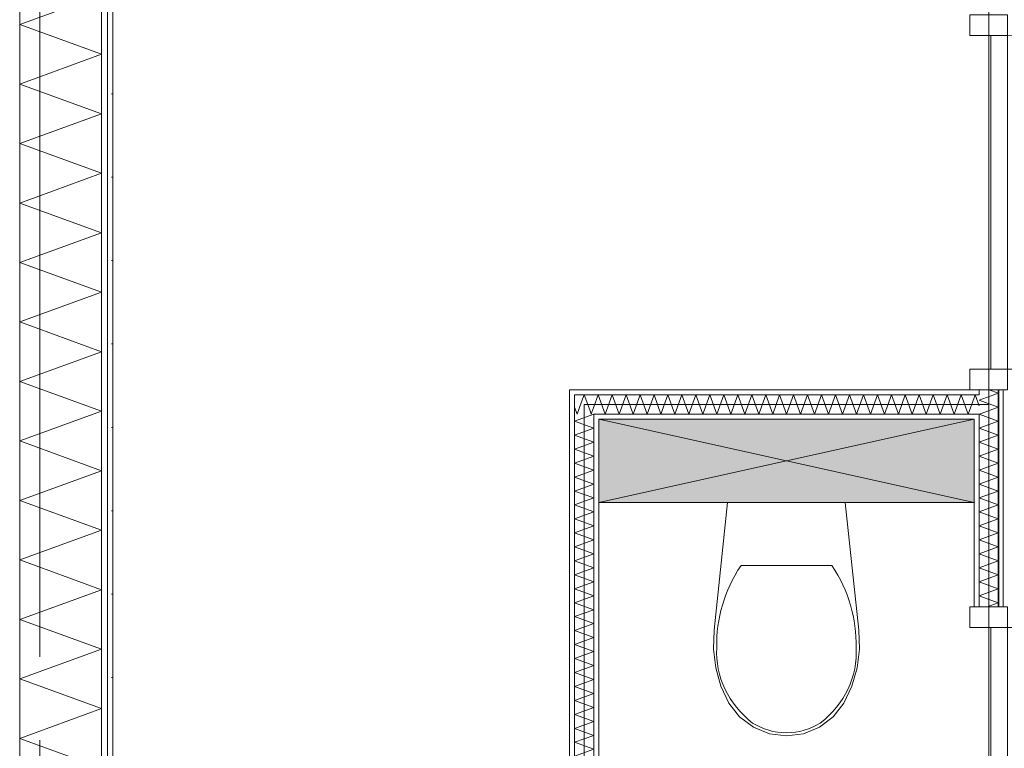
# Model space of a CAD drawing. Header units: millimetres. Extents: x -14925 to 266687, y -3550 to 35834.
# Tile 168 of 244: x 120826 to 123187, y 13530 to 15278. Entities that reach past the tile are written whole.
import ezdxf
from ezdxf.enums import TextEntityAlignment as Align

# ---------------------------------------------------------------- set-up
doc = ezdxf.new("R2010")
doc.units = ezdxf.units.MM
doc.header["$MEASUREMENT"] = 0
doc.linetypes.add('B0204', pattern=[2600, 2000, -200, 200, -200])
for name, color, linetype in [('A Stramien', 7, 'Continuous'), ('New_21 Buitenwanden', 7, 'Continuous'), ('New_21 Buitenwanden Doorsnede-arcering', 7, 'Continuous'), ('New_21 Buitenwanden Laagscheidingslijnen', 7, 'Continuous'), ('New_22 C Binnenwanden', 7, 'Continuous'), ('New_22 C Binnenwanden Deuren', 7, 'Continuous'), ('New_22 C Binnenwanden Doorsnede-arcering', 7, 'Continuous'), ('New_22 C Binnenwanden Laagscheidingslijnen', 7, 'Continuous'), ('New_74 Sanitair', 7, 'Continuous'), ('New_74 Sanitair 2D arcering', 7, 'Continuous'), ('New_Z Gebruiksopp Zone omranding', 7, 'Continuous'), ('Tekst_dim 1_ 100 .DO', 7, 'Continuous')]:
    doc.layers.add(name, color=color, linetype=linetype)
doc.styles.add('GENERATED_STYLE_2', font='verdana.ttf')
doc.dimstyles.new('GENERATED_STYLE__2', dxfattribs={"dimtxt": 400, "dimasz": 380, "dimexe": 0.18, "dimexo": 0.0625, "dimgap": 0, "dimtad": 1, "dimtih": 1, "dimtoh": 1, "dimdec": 0, "dimzin": 0, "dimdsep": 46, "dimtxsty": 'GENERATED_STYLE_2', "dimblk": 'ARROWHEAD_7', "dimblk1": 'ARROWHEAD_7', "dimblk2": 'ARROWHEAD_7', "dimcen": 0.09, "dimse1": 1, "dimse2": 1, "dimclrd": 9, "dimclre": 9, "dimclrt": 9, "dimadec": 1, "dimazin": 0, "dimtfac": 1, "dimtdec": 4, "dimtmove": 0, "dimatfit": 3, "dimfxl": 1, "dimtolj": 1, "dimtzin": 0, "dimarcsym": 0})
pattern_1 = [(270, (120873.91, 0), (100, 0), [])]
pattern_2 = [(180, (120873.91, 0), (0, 100), [])]
pattern_3 = [(90, (120873.91, 0), (-100, 0), [])]

# ---------------------------------------------------------------- blocks, each defined once
blk = doc.blocks.new('Inbouwreservoir 26 KM[109]_1', base_point=(122214.9, 14320))
at = {"layer": 'New_74 Sanitair 2D arcering', "linetype": 'Continuous', "lineweight": 0, "true_color": 0xffffff}
blk.add_hatch(color=7, dxfattribs=at).paths.add_polyline_path([(122214.9, 14320), (122214.9, 14120), (123114.9, 14120), (123114.9, 14320)])
at = {"layer": 'New_74 Sanitair', "color": 7, "linetype": 'Continuous', "lineweight": 0}
for p, q in [((122214.9, 14320), (123114.9, 14120)), ((122214.9, 14120), (123114.9, 14320))]:
    blk.add_line(p, q, dxfattribs=at)
at = {"layer": 'New_74 Sanitair', "color": 7, "linetype": 'Continuous', "lineweight": 0, "flags": 128}
blk.add_lwpolyline([(122214.9, 14320), (123114.9, 14320), (123114.9, 14120), (122214.9, 14120)], close=True, dxfattribs=at)
blk = doc.blocks.new('Toilet 26[110]_1', base_point=(122664.9, 14120))
at = {"layer": 'New_74 Sanitair', "color": 7, "linetype": 'Continuous', "lineweight": 0}
for p, q in [((122556, 13968.6), (122664.9, 13968.6)), ((122664.9, 13968.6), (122773.9, 13968.6))]:
    blk.add_line(p, q, dxfattribs=at)
at = {"layer": 'New_74 Sanitair', "color": 7, "linetype": 'Continuous', "lineweight": 0, "flags": 128}
blk.add_lwpolyline([(122834.3, 13723.3), (122821.9, 13679.7), (122802.9, 13638.7), (122777.3, 13606.1), (122744.3, 13581.2), (122706, 13565.4), (122664.9, 13560), (122623.9, 13565.4), (122585.6, 13581.2), (122552.5, 13606.1), (122526.9, 13638.7), (122507.9, 13679.7), (122495.5, 13723.3), (122490, 13768.2), (122491.6, 13813.4), (122523.9, 14120), (122805.9, 14120), (122838.3, 13813.4), (122839.8, 13768.2)], close=True, dxfattribs=at)
at = {"layer": 'New_74 Sanitair', "color": 7, "linetype": 'Continuous', "lineweight": 0}
for centre, major_axis, start_param, end_param in [((122923, 13780.6), (425.3, 0), 2.61219, 3.165211), ((122406.8, 13780.6), (425.3, 0), 6.259569, 6.81259), ((122754.4, 13759.2), (256.9, 0), 3.085865, 3.986454), ((122575.4, 13759.2), (256.9, 0), 5.438328, 6.338917), ((122665.7, 13688.8), (138.5, 0), 4.079884, 4.706528), ((122664.1, 13688.8), (138.5, 0), 4.71825, 5.344893)]:
    blk.add_ellipse(centre, major_axis=major_axis, ratio=0.875546, start_param=start_param, end_param=end_param, dxfattribs=at)
blk = doc.blocks.new('*X2405', base_point=(120873.9, 0))
at = {"layer": 'New_22 C Binnenwanden Doorsnede-arcering', "color": 7, "linetype": 'Continuous', "lineweight": 0}
for p in [(123150.7, 14390), (123162.1, 14378)]:
    blk.add_line(p, (123172.9, 14381.9), dxfattribs=at)
blk = doc.blocks.new('*X2407', base_point=(120873.9, 0))
at = {"layer": 'New_22 C Binnenwanden Doorsnede-arcering', "color": 7, "linetype": 'Continuous', "lineweight": 0}
for p, q in [((123126.9, 14365.2), (123162.1, 14378)), ((123126.9, 14365.2), (123172.9, 14348.4)), ((123127.8, 14332), (123172.9, 14348.4))]:
    blk.add_line(p, q, dxfattribs=at)
blk = doc.blocks.new('*X2408', base_point=(120873.9, 0))
at = {"layer": 'New_22 C Binnenwanden Doorsnede-arcering', "color": 7, "linetype": 'Continuous', "lineweight": 0}
for p, q in [((123126.9, 14331.7), (123127.8, 14332)), ((123126.9, 14331.7), (123172.9, 14314.9)), ((123126.9, 14298.2), (123172.9, 14314.9)), ((123126.9, 14298.2), (123172.9, 14281.5)), ((123126.9, 14264.7), (123172.9, 14281.5)), ((123126.9, 14264.7), (123172.9, 14248)), ((123126.9, 14231.2), (123172.9, 14248)), ((123126.9, 14231.2), (123172.9, 14214.5)), ((123126.9, 14197.8), (123172.9, 14214.5)), ((123126.9, 14197.8), (123172.9, 14181)), ((123126.9, 14164.3), (123172.9, 14181)), ((123126.9, 14164.3), (123172.9, 14147.5)), ((123126.9, 14130.8), (123172.9, 14147.5)), ((123126.9, 14130.8), (123172.9, 14114)), ((123126.9, 14097.3), (123172.9, 14114)), ((123126.9, 14097.3), (123172.9, 14080.6)), ((123126.9, 14063.8), (123172.9, 14080.6)), ((123126.9, 14063.8), (123172.9, 14047.1)), ((123126.9, 14030.3), (123172.9, 14047.1)), ((123126.9, 14030.3), (123172.9, 14013.6)), ((123126.9, 13996.8), (123172.9, 14013.6)), ((123126.9, 13996.8), (123172.9, 13980.1)), ((123126.9, 13963.4), (123172.9, 13980.1)), ((123126.9, 13963.4), (123172.9, 13946.6)), ((123126.9, 13929.9), (123172.9, 13946.6)), ((123126.9, 13929.9), (123172.9, 13913.1)), ((123126.9, 13896.4), (123172.9, 13913.1)), ((123126.9, 13896.4), (123172.9, 13879.6)), ((123146.4, 13870), (123172.9, 13879.6))]:
    blk.add_line(p, q, dxfattribs=at)
blk = doc.blocks.new('D1 bl 26[116]_1', base_point=(120873.9, 0))
at = {"layer": 'New_22 C Binnenwanden Deuren', "color": 7, "linetype": 'Continuous', "lineweight": 0}
for p, q in [((123104.9, 15290), (123104.9, 15240)), ((123194.9, 15290), (123104.9, 15290)), ((123114.9, 15290), (123126.9, 15290)), ((123126.9, 15290), (123172.9, 15290)), ((123172.9, 15290), (123184.9, 15290)), ((123194.9, 15240), (123194.9, 15290)), ((123104.9, 15240), (123194.9, 15240)), ((123154.9, 14440), (123154.9, 15240)), ((123154.9, 15240), (123194.9, 15240)), ((123194.9, 15240), (123194.9, 14440)), ((123194.9, 14440), (123104.9, 14440)), ((123104.9, 14440), (123104.9, 14390)), ((123194.9, 14440), (123154.9, 14440)), ((123194.9, 14440), (123994.9, 14440)), ((123194.9, 14390), (123194.9, 14440)), ((123104.9, 14390), (123194.9, 14390)), ((123114.9, 14390), (123126.9, 14390)), ((123126.9, 14390), (123172.9, 14390)), ((123172.9, 14390), (123184.9, 14390))]:
    blk.add_line(p, q, dxfattribs=at)
blk.add_arc((123194.9, 14440), 800, 0, 90, dxfattribs=at)
blk = doc.blocks.new('D1 bl 26[117]_1', base_point=(120873.9, 0))
at = {"layer": 'New_22 C Binnenwanden Deuren', "color": 7, "linetype": 'Continuous', "lineweight": 0}
for p, q in [((123104.9, 13820), (123104.9, 13870)), ((123104.9, 13870), (123194.9, 13870)), ((123114.9, 13870), (123126.9, 13870)), ((123126.9, 13870), (123172.9, 13870)), ((123172.9, 13870), (123184.9, 13870)), ((123194.9, 13870), (123194.9, 13820)), ((123194.9, 13820), (123104.9, 13820)), ((123194.9, 13820), (123154.9, 13820)), ((123154.9, 13820), (123154.9, 13020)), ((123194.9, 13820), (123994.9, 13820)), ((123194.9, 13020), (123194.9, 13820)), ((123104.9, 12970), (123104.9, 13020)), ((123104.9, 13020), (123194.9, 13020)), ((123154.9, 13020), (123194.9, 13020)), ((123194.9, 13020), (123194.9, 12970)), ((123194.9, 12970), (123104.9, 12970)), ((123114.9, 12970), (123126.9, 12970)), ((123126.9, 12970), (123172.9, 12970)), ((123172.9, 12970), (123184.9, 12970))]:
    blk.add_line(p, q, dxfattribs=at)
blk.add_arc((123194.9, 13820), 800, 270, 0, dxfattribs=at)
blk = doc.blocks.new('Wall_355_1', base_point=(123149.9, 17600))
at = {"layer": 'New_22 C Binnenwanden Doorsnede-arcering', "linetype": 'Continuous', "lineweight": 0, "true_color": 0x000000}
h = blk.add_hatch(dxfattribs=at)
h.set_pattern_fill('325_Houtachtig_plaatmate_E0', color=18, style=0, pattern_type=2)
h.set_pattern_definition(pattern_1)
h.paths.add_polyline_path([(123126.9, 14378), (123126.9, 14390), (123114.9, 14390), (123114.9, 14378)])
h = blk.add_hatch(dxfattribs=at)
h.set_pattern_fill('325_Houtachtig_plaatmate_E0', color=18, style=0, pattern_type=2)
h.set_pattern_definition(pattern_1)
h.paths.add_polyline_path([(123184.9, 14390), (123172.9, 14390), (123172.9, 13870), (123184.9, 13870)])
h = blk.add_hatch(dxfattribs=at)
h.set_pattern_fill('325_Houtachtig_plaatmate_E0', color=18, style=0, pattern_type=2)
h.set_pattern_definition(pattern_1)
h.paths.add_polyline_path([(123126.9, 14320), (123126.9, 14332), (123114.9, 14332), (123114.9, 14320)])
h = blk.add_hatch(dxfattribs=at)
h.set_pattern_fill('325_Houtachtig_plaatmate_E0', color=18, style=0, pattern_type=2)
h.set_pattern_definition(pattern_1)
h.paths.add_polyline_path([(123114.9, 14320), (123114.9, 13870), (123126.9, 13870), (123126.9, 14320)])
at = {"layer": 'New_22 C Binnenwanden', "color": 1, "linetype": 'Continuous', "lineweight": 0}
for p, q in [((123114.9, 14390), (123126.9, 14390)), ((123126.9, 14390), (123172.9, 14390)), ((123172.9, 14390), (123184.9, 14390)), ((123114.9, 13870), (123126.9, 13870)), ((123126.9, 13870), (123172.9, 13870)), ((123172.9, 13870), (123184.9, 13870))]:
    blk.add_line(p, q, dxfattribs=at)
at = {"layer": 'New_22 C Binnenwanden', "color": 1, "linetype": 'Continuous', "lineweight": 0, "flags": 128}
for points in [[(123184.9, 13870), (123184.9, 14390)], [(123114.9, 14320), (123114.9, 13870)]]:
    blk.add_lwpolyline(points, dxfattribs=at)
at = {"layer": 'New_22 C Binnenwanden Laagscheidingslijnen', "color": 1, "linetype": 'Continuous', "lineweight": 0}
for p, q in [((123126.9, 14390), (123126.9, 14378)), ((123172.9, 14390), (123172.9, 13870)), ((123126.9, 14378), (123114.9, 14378)), ((123114.9, 14332), (123126.9, 14332)), ((123126.9, 14332), (123126.9, 13870))]:
    blk.add_line(p, q, dxfattribs=at)
at = {"layer": 'New_22 C Binnenwanden', "color": 1, "lineweight": 0}
for name in ['*X2405', '*X2407', '*X2408']:
    blk.add_blockref(name, (120873.9, 0), dxfattribs=at)
at = {"layer": 'New_22 C Binnenwanden Deuren', "color": 7, "linetype": 'Continuous', "lineweight": 0}
for name in ['D1 bl 26[116]_1', 'D1 bl 26[117]_1']:
    blk.add_blockref(name, (120873.9, 0), dxfattribs=at)
blk = doc.blocks.new('*X2413', base_point=(120873.9, 0))
at = {"layer": 'New_22 C Binnenwanden Doorsnede-arcering', "color": 7, "linetype": 'Continuous', "lineweight": 0}
for p, q in [((122173.7, 14361.2), (122163.1, 14332)), ((122156.9, 14349), (122163.1, 14332)), ((122193, 14342), (122196.6, 14332)), ((122198.3, 14336.6), (122196.6, 14332))]:
    blk.add_line(p, q, dxfattribs=at)
blk = doc.blocks.new('*X2414', base_point=(120873.9, 0))
at = {"layer": 'New_22 C Binnenwanden Doorsnede-arcering', "color": 7, "linetype": 'Continuous', "lineweight": 0}
for q in [(123114.9, 14371.1), (123126.9, 14351.9)]:
    blk.add_line((123117.4, 14378), q, dxfattribs=at)
blk = doc.blocks.new('*X2415', base_point=(120873.9, 0))
at = {"layer": 'New_22 C Binnenwanden Doorsnede-arcering', "color": 7, "linetype": 'Continuous', "lineweight": 0}
for p, q in [((122213.3, 14378), (122202.9, 14349.4)), ((122213.3, 14378), (122230.1, 14332)), ((122246.8, 14378), (122230.1, 14332)), ((122246.8, 14378), (122263.5, 14332)), ((122280.3, 14378), (122263.5, 14332)), ((122280.3, 14378), (122297, 14332)), ((122313.8, 14378), (122297, 14332)), ((122313.8, 14378), (122330.5, 14332)), ((122347.3, 14378), (122330.5, 14332)), ((122347.3, 14378), (122364, 14332)), ((122380.7, 14378), (122364, 14332)), ((122380.7, 14378), (122397.5, 14332)), ((122414.2, 14378), (122397.5, 14332)), ((122414.2, 14378), (122431, 14332)), ((122447.7, 14378), (122431, 14332)), ((122447.7, 14378), (122464.5, 14332)), ((122481.2, 14378), (122464.5, 14332)), ((122481.2, 14378), (122497.9, 14332)), ((122514.7, 14378), (122497.9, 14332)), ((122514.7, 14378), (122531.4, 14332)), ((122548.2, 14378), (122531.4, 14332)), ((122548.2, 14378), (122564.9, 14332)), ((122581.7, 14378), (122564.9, 14332)), ((122581.7, 14378), (122598.4, 14332)), ((122615.1, 14378), (122598.4, 14332)), ((122615.1, 14378), (122631.9, 14332)), ((122648.6, 14378), (122631.9, 14332)), ((122648.6, 14378), (122665.4, 14332)), ((122682.1, 14378), (122665.4, 14332)), ((122682.1, 14378), (122698.9, 14332)), ((122715.6, 14378), (122698.9, 14332)), ((122715.6, 14378), (122732.3, 14332)), ((122749.1, 14378), (122732.3, 14332)), ((122749.1, 14378), (122765.8, 14332)), ((122782.6, 14378), (122765.8, 14332)), ((122782.6, 14378), (122799.3, 14332)), ((122816.1, 14378), (122799.3, 14332)), ((122816.1, 14378), (122832.8, 14332)), ((122849.5, 14378), (122832.8, 14332)), ((122849.5, 14378), (122866.3, 14332)), ((122883, 14378), (122866.3, 14332)), ((122883, 14378), (122899.8, 14332)), ((122916.5, 14378), (122899.8, 14332)), ((122916.5, 14378), (122933.3, 14332)), ((122950, 14378), (122933.3, 14332)), ((122950, 14378), (122966.7, 14332)), ((122983.5, 14378), (122966.7, 14332)), ((122983.5, 14378), (123000.2, 14332)), ((123017, 14378), (123000.2, 14332)), ((123017, 14378), (123033.7, 14332)), ((123050.5, 14378), (123033.7, 14332)), ((123050.5, 14378), (123067.2, 14332)), ((123083.9, 14378), (123067.2, 14332)), ((123083.9, 14378), (123100.7, 14332)), ((123114.9, 14371.1), (123100.7, 14332))]:
    blk.add_line(p, q, dxfattribs=at)
blk = doc.blocks.new('*X2416', base_point=(120873.9, 0))
at = {"layer": 'New_22 C Binnenwanden Doorsnede-arcering', "color": 7, "linetype": 'Continuous', "lineweight": 0}
for p, q in [((122179.8, 14378), (122173.7, 14361.2)), ((122179.8, 14378), (122193, 14342)), ((122202.9, 14349.4), (122198.3, 14336.6))]:
    blk.add_line(p, q, dxfattribs=at)
blk = doc.blocks.new('Wall_356_1', base_point=(122179.9, 14355))
at = {"layer": 'New_22 C Binnenwanden Doorsnede-arcering', "linetype": 'Continuous', "lineweight": 0, "true_color": 0x000000}
h = blk.add_hatch(dxfattribs=at)
h.set_pattern_fill('325_Houtachtig_plaatmate_E0', color=18, style=0, pattern_type=2)
h.set_pattern_definition(pattern_2)
h.paths.add_polyline_path([(122144.9, 14378), (122156.9, 14378), (122144.9, 14390)])
h = blk.add_hatch(dxfattribs=at)
h.set_pattern_fill('325_Houtachtig_plaatmate_E0', color=18, style=0, pattern_type=2)
h.set_pattern_definition(pattern_2)
h.paths.add_polyline_path([(122156.9, 14390), (122144.9, 14390), (122156.9, 14378)])
h = blk.add_hatch(dxfattribs=at)
h.set_pattern_fill('325_Houtachtig_plaatmate_E0', color=18, style=0, pattern_type=2)
h.set_pattern_definition(pattern_2)
h.paths.add_polyline_path([(122156.9, 14378), (123114.9, 14378), (123114.9, 14390), (122156.9, 14390)])
h = blk.add_hatch(dxfattribs=at)
h.set_pattern_fill('325_Houtachtig_plaatmate_E0', color=18, style=0, pattern_type=2)
h.set_pattern_definition(pattern_2)
h.paths.add_polyline_path([(122202.9, 14320), (122214.9, 14320), (122202.9, 14332)])
h = blk.add_hatch(dxfattribs=at)
h.set_pattern_fill('325_Houtachtig_plaatmate_E0', color=18, style=0, pattern_type=2)
h.set_pattern_definition(pattern_2)
h.paths.add_polyline_path([(122214.9, 14332), (122202.9, 14332), (122214.9, 14320)])
h = blk.add_hatch(dxfattribs=at)
h.set_pattern_fill('325_Houtachtig_plaatmate_E0', color=18, style=0, pattern_type=2)
h.set_pattern_definition(pattern_2)
h.paths.add_polyline_path([(122214.9, 14320), (123114.9, 14320), (123114.9, 14332), (122214.9, 14332)])
at = {"layer": 'New_22 C Binnenwanden', "color": 1, "linetype": 'Continuous', "lineweight": 0, "flags": 128}
for points in [[(122144.9, 14390), (122144.9, 14378)], [(123114.9, 14390), (122144.9, 14390)], [(122214.9, 14320), (123114.9, 14320)]]:
    blk.add_lwpolyline(points, dxfattribs=at)
at = {"layer": 'New_22 C Binnenwanden Laagscheidingslijnen', "color": 1, "linetype": 'Continuous', "lineweight": 0}
for p, q in [((122156.9, 14378), (122156.9, 14332)), ((122202.9, 14378), (122156.9, 14378)), ((123114.9, 14378), (122202.9, 14378)), ((123126.9, 14378), (123114.9, 14378)), ((122202.9, 14332), (122202.9, 14320)), ((122214.9, 14332), (122202.9, 14332)), ((123114.9, 14332), (122214.9, 14332)), ((123114.9, 14332), (123126.9, 14332))]:
    blk.add_line(p, q, dxfattribs=at)
at = {"layer": 'New_22 C Binnenwanden', "color": 1, "lineweight": 0}
for name in ['*X2413', '*X2416', '*X2415', '*X2414']:
    blk.add_blockref(name, (120873.9, 0), dxfattribs=at)
blk = doc.blocks.new('*X2418', base_point=(120873.9, 0))
at = {"layer": 'New_22 C Binnenwanden Doorsnede-arcering', "color": 7, "linetype": 'Continuous', "lineweight": 0}
for p in [(122188.3, 12920), (122158.5, 12908)]:
    blk.add_line(p, (122156.9, 12908.6), dxfattribs=at)
blk = doc.blocks.new('*X2419', base_point=(120873.9, 0))
at = {"layer": 'New_22 C Binnenwanden Doorsnede-arcering', "color": 7, "linetype": 'Continuous', "lineweight": 0}
for p, q in [((122202.9, 14331.7), (122156.9, 14314.9)), ((122202.9, 14298.2), (122156.9, 14314.9)), ((122202.9, 14331.7), (122202.1, 14332)), ((122202.9, 14298.2), (122156.9, 14281.5)), ((122202.9, 14264.7), (122156.9, 14281.5)), ((122202.9, 14264.7), (122156.9, 14248)), ((122202.9, 14231.2), (122156.9, 14248)), ((122202.9, 14231.2), (122156.9, 14214.5)), ((122202.9, 14197.8), (122156.9, 14214.5)), ((122202.9, 14197.8), (122156.9, 14181)), ((122202.9, 14164.3), (122156.9, 14181)), ((122202.9, 14164.3), (122156.9, 14147.5)), ((122202.9, 14130.8), (122156.9, 14147.5)), ((122202.9, 14130.8), (122156.9, 14114)), ((122202.9, 14097.3), (122156.9, 14114)), ((122202.9, 14097.3), (122156.9, 14080.6)), ((122202.9, 14063.8), (122156.9, 14080.6)), ((122202.9, 14063.8), (122156.9, 14047.1)), ((122202.9, 14030.3), (122156.9, 14047.1)), ((122202.9, 14030.3), (122156.9, 14013.6)), ((122202.9, 13996.8), (122156.9, 14013.6)), ((122202.9, 13996.8), (122156.9, 13980.1)), ((122202.9, 13963.4), (122156.9, 13980.1)), ((122202.9, 13963.4), (122156.9, 13946.6)), ((122202.9, 13929.9), (122156.9, 13946.6)), ((122202.9, 13929.9), (122156.9, 13913.1)), ((122202.9, 13896.4), (122156.9, 13913.1)), ((122202.9, 13896.4), (122156.9, 13879.6)), ((122202.9, 13862.9), (122156.9, 13879.6)), ((122202.9, 13862.9), (122156.9, 13846.2)), ((122202.9, 13829.4), (122156.9, 13846.2)), ((122202.9, 13829.4), (122156.9, 13812.7)), ((122202.9, 13795.9), (122156.9, 13812.7)), ((122202.9, 13795.9), (122156.9, 13779.2)), ((122202.9, 13762.4), (122156.9, 13779.2)), ((122202.9, 13762.4), (122156.9, 13745.7)), ((122202.9, 13729), (122156.9, 13745.7)), ((122202.9, 13729), (122156.9, 13712.2)), ((122202.9, 13695.5), (122156.9, 13712.2)), ((122202.9, 13695.5), (122156.9, 13678.7)), ((122202.9, 13662), (122156.9, 13678.7)), ((122202.9, 13662), (122156.9, 13645.2)), ((122202.9, 13628.5), (122156.9, 13645.2)), ((122202.9, 13628.5), (122156.9, 13611.8)), ((122202.9, 13595), (122156.9, 13611.8)), ((122202.9, 13595), (122156.9, 13578.3)), ((122202.9, 13561.5), (122156.9, 13578.3)), ((122202.9, 13561.5), (122156.9, 13544.8)), ((122202.9, 13528), (122156.9, 13544.8)), ((122202.9, 13528), (122156.9, 13511.3)), ((122202.9, 13494.6), (122156.9, 13511.3)), ((122202.9, 13494.6), (122156.9, 13477.8)), ((122202.9, 13461.1), (122156.9, 13477.8)), ((122202.9, 13461.1), (122156.9, 13444.3)), ((122202.9, 13427.6), (122156.9, 13444.3)), ((122202.9, 13427.6), (122156.9, 13410.8)), ((122202.9, 13394.1), (122156.9, 13410.8)), ((122202.9, 13394.1), (122156.9, 13377.4)), ((122202.9, 13360.6), (122156.9, 13377.4)), ((122202.9, 13360.6), (122156.9, 13343.9)), ((122202.9, 13327.1), (122156.9, 13343.9)), ((122202.9, 13327.1), (122156.9, 13310.4)), ((122202.9, 13293.6), (122156.9, 13310.4)), ((122202.9, 13293.6), (122156.9, 13276.9)), ((122202.9, 13260.2), (122156.9, 13276.9)), ((122202.9, 13260.2), (122156.9, 13243.4)), ((122202.9, 13226.7), (122156.9, 13243.4)), ((122202.9, 13226.7), (122156.9, 13209.9)), ((122202.9, 13193.2), (122156.9, 13209.9)), ((122202.9, 13193.2), (122156.9, 13176.5)), ((122202.9, 13159.7), (122156.9, 13176.5)), ((122202.9, 13159.7), (122156.9, 13143)), ((122202.9, 13126.2), (122156.9, 13143)), ((122202.9, 13126.2), (122156.9, 13109.5)), ((122202.9, 13092.7), (122156.9, 13109.5)), ((122202.9, 13092.7), (122156.9, 13076)), ((122202.9, 13059.3), (122156.9, 13076)), ((122202.9, 13059.3), (122156.9, 13042.5)), ((122202.9, 13025.8), (122156.9, 13042.5)), ((122202.9, 13025.8), (122156.9, 13009)), ((122202.9, 12992.3), (122156.9, 13009)), ((122202.9, 12992.3), (122156.9, 12975.5)), ((122202.9, 12958.8), (122156.9, 12975.5)), ((122202.9, 12958.8), (122156.9, 12942.1)), ((122202.9, 12925.3), (122156.9, 12942.1)), ((122202.9, 12925.3), (122188.3, 12920))]:
    blk.add_line(p, q, dxfattribs=at)
blk = doc.blocks.new('Wall_357_1', base_point=(122179.9, 14355))
at = {"layer": 'New_22 C Binnenwanden Doorsnede-arcering', "linetype": 'Continuous', "lineweight": 0, "true_color": 0x000000}
h = blk.add_hatch(dxfattribs=at)
h.set_pattern_fill('325_Houtachtig_plaatmate_E0', color=18, style=0, pattern_type=2)
h.set_pattern_definition(pattern_3)
h.paths.add_polyline_path([(122144.9, 14378), (122144.9, 12920), (122156.9, 12920), (122156.9, 14378)])
h = blk.add_hatch(dxfattribs=at)
h.set_pattern_fill('325_Houtachtig_plaatmate_E0', color=18, style=0, pattern_type=2)
h.set_pattern_definition(pattern_3)
h.paths.add_polyline_path([(122202.9, 14320), (122202.9, 12920), (122214.9, 12920), (122214.9, 14320)])
at = {"layer": 'New_22 C Binnenwanden', "color": 1, "linetype": 'Continuous', "lineweight": 0, "flags": 128}
for points in [[(122144.9, 14378), (122144.9, 12920)], [(122214.9, 12920), (122214.9, 14320)]]:
    blk.add_lwpolyline(points, dxfattribs=at)
at = {"layer": 'New_22 C Binnenwanden Laagscheidingslijnen', "color": 1, "linetype": 'Continuous', "lineweight": 0}
for p, q in [((122156.9, 14378), (122156.9, 14332)), ((122156.9, 12920), (122156.9, 14332)), ((122202.9, 14332), (122202.9, 14320)), ((122202.9, 12920), (122202.9, 14320)), ((122156.9, 12920), (122156.9, 12908)), ((122202.9, 12908), (122202.9, 12920))]:
    blk.add_line(p, q, dxfattribs=at)
at = {"layer": 'New_22 C Binnenwanden', "color": 1, "lineweight": 0}
for name in ['*X2419', '*X2418']:
    blk.add_blockref(name, (120873.9, 0), dxfattribs=at)
blk = doc.blocks.new('*X3651', base_point=(120873.9, 0))
at = {"layer": 'New_21 Buitenwanden Doorsnede-arcering', "color": 7, "linetype": 'Continuous', "lineweight": 0}
for p, q in [((120933.2, 15370), (121021.9, 15337.7)), ((120825.9, 15266.4), (121021.9, 15337.7)), ((120825.9, 15266.4), (121021.9, 15195)), ((120825.9, 15123.7), (121021.9, 15195)), ((120825.9, 15123.7), (121021.9, 15052.4)), ((120825.9, 14981), (121021.9, 15052.4)), ((120825.9, 14981), (121021.9, 14909.7)), ((120825.9, 14838.3), (121021.9, 14909.7)), ((120825.9, 14838.3), (121021.9, 14767)), ((120825.9, 14695.7), (121021.9, 14767)), ((120825.9, 14695.7), (121021.9, 14624.3)), ((120825.9, 14553), (121021.9, 14624.3)), ((120825.9, 14553), (121021.9, 14481.6)), ((120825.9, 14410.3), (121021.9, 14481.6)), ((120825.9, 14410.3), (121021.9, 14339)), ((120825.9, 14267.6), (121021.9, 14339)), ((120825.9, 14267.6), (121021.9, 14196.3)), ((120825.9, 14125), (121021.9, 14196.3)), ((120825.9, 14125), (121021.9, 14053.6)), ((120825.9, 13982.3), (121021.9, 14053.6)), ((120825.9, 13982.3), (121021.9, 13910.9)), ((120825.9, 13839.6), (121021.9, 13910.9)), ((120825.9, 13839.6), (121021.9, 13768.3)), ((120825.9, 13696.9), (121021.9, 13768.3)), ((120825.9, 13696.9), (121021.9, 13625.6)), ((120825.9, 13554.3), (121021.9, 13625.6)), ((120825.9, 13554.3), (121021.9, 13482.9)), ((120825.9, 13411.6), (121021.9, 13482.9)), ((120825.9, 13411.6), (121021.9, 13340.2)), ((120825.9, 13268.9), (121021.9, 13340.2)), ((120825.9, 13268.9), (121021.9, 13197.6)), ((120825.9, 13126.2), (121021.9, 13197.6)), ((120825.9, 13126.2), (121021.9, 13054.9)), ((120825.9, 12983.5), (121021.9, 13054.9)), ((120825.9, 12983.5), (121021.9, 12912.2)), ((121010.3, 12908), (121021.9, 12912.2))]:
    blk.add_line(p, q, dxfattribs=at)
blk = doc.blocks.new('Wall_564_1', base_point=(121048.9, 11470))
at = {"layer": 'New_21 Buitenwanden Doorsnede-arcering', "linetype": 'Continuous', "lineweight": 0, "true_color": 0x000000}
h = blk.add_hatch(dxfattribs=at)
h.set_pattern_fill('325_Houtachtig_plaatmate_E0', color=18, style=0, pattern_type=2)
h.set_pattern_definition(pattern_1)
h.paths.add_polyline_path([(121021.9, 12920), (121036.9, 12920), (121036.9, 15370), (121021.9, 15370)])
h = blk.add_hatch(dxfattribs=at)
h.set_pattern_fill('720_Gips_0001', color=18, style=0, pattern_type=2)
h.set_pattern_definition([(270, (120873.9, 0), (346.41, 0), [0, -200]), (270, (121047.1, -100), (346.41, 0), [0, -200])])
h.paths.add_polyline_path([(121036.9, 12920), (121048.9, 12920), (121048.9, 15370), (121036.9, 15370)])
at = {"layer": 'New_21 Buitenwanden', "color": 9, "linetype": 'Continuous', "lineweight": 0, "flags": 128}
blk.add_lwpolyline([(121048.9, 12920), (121048.9, 15370)], dxfattribs=at)
at = {"layer": 'New_21 Buitenwanden Laagscheidingslijnen', "color": 9, "linetype": 'Continuous', "lineweight": 0}
for p, q in [((120825.9, 15370), (120825.9, 12908)), ((121021.9, 15370), (121021.9, 12920)), ((121036.9, 15370), (121036.9, 12920))]:
    blk.add_line(p, q, dxfattribs=at)
at = {"layer": 'New_21 Buitenwanden', "color": 1, "lineweight": 0}
blk.add_blockref('*X3651', (120873.9, 0), dxfattribs=at)
blk = doc.blocks.new('Standard grid marker_2')
at = {"layer": 'A Stramien', "color": 7, "linetype": 'B0204', "lineweight": 0}
blk.add_line((1000, 0), (24500, 0), dxfattribs=at)
at = {"layer": 'A Stramien', "color": 9, "lineweight": 0, "style": 'GENERATED_STYLE_2'}
blk.add_attdef('AC_MarkerText_1', text='', height=400, rotation=90, dxfattribs=at).set_placement((-948.6, -142.5), align=Align.TOP_CENTER)
blk = doc.blocks.new('*D3814', base_point=(120873.9, 0))
at = {"layer": 'Tekst_dim 1_ 100 .DO', "color": 9, "linetype": 'Continuous', "lineweight": 0}
for p, q in [((120873.9, 19125), (120873.9, 19875)), ((118448.9, 19500), (120848.9, 19500)), ((120848.9, 19500), (120973.9, 19500))]:
    blk.add_line(p, q, dxfattribs=at)
blk.add_circle((120873.9, 19500), 100, dxfattribs=at)
blk = doc.blocks.new('ARROWHEAD_7')
at = {"color": 0, "linetype": 'Continuous', "lineweight": 0}
for p, q in [((0, -0.25), (0, 0.25)), ((0, 0), (-1, 0)), ((-0.25, 0), (0.25, 0))]:
    blk.add_line(p, q, dxfattribs=at)
blk.add_circle((0, 0), 0.25, dxfattribs=at)
blk = doc.blocks.new('*D3815', base_point=(120873.9, 0))
at = {"layer": 'Tekst_dim 1_ 100 .DO', "color": 9, "linetype": 'Continuous', "lineweight": 0}
for p, q in [((125373.9, 19125), (125373.9, 19875)), ((120848.9, 19500), (120973.9, 19500)), ((120973.9, 19500), (125473.9, 19500))]:
    blk.add_line(p, q, dxfattribs=at)
blk.add_circle((125373.9, 19500), 100, dxfattribs=at)
at = {"layer": 'Tekst_dim 1_ 100 .DO', "color": 9, "lineweight": 0, "char_height": 400, "attachment_point": 7, "style": 'GENERATED_STYLE_2'}
for s, insert in [('\\A1;{\\pql;\\fVerdana|b0|i0|c0|p0;\\W1.000000;4.500}', (122326.6, 19580)), ('\\A1;{\\pql;\\fVerdana|b0|i0|c0|p0;\\W1.000000;125}', (120973.9, 19020))]:
    blk.add_mtext(s, dxfattribs=dict(at, insert=insert))
blk = doc.blocks.new('*D3816', base_point=(120873.9, 0))
at = {"layer": 'Tekst_dim 1_ 100 .DO', "color": 9, "linetype": 'Continuous', "lineweight": 0}
for p, q in [((125373.9, 19125), (125373.9, 19875)), ((129873.9, 19125), (129873.9, 19875)), ((120973.9, 19500), (125473.9, 19500)), ((125473.9, 19500), (129973.9, 19500))]:
    blk.add_line(p, q, dxfattribs=at)
for centre in [(125373.9, 19500), (129873.9, 19500)]:
    blk.add_circle(centre, 100, dxfattribs=at)
at = {"layer": 'Tekst_dim 1_ 100 .DO', "color": 9, "lineweight": 0, "insert": (126826.6, 19580), "char_height": 400, "attachment_point": 7, "style": 'GENERATED_STYLE_2'}
blk.add_mtext('\\A1;{\\pql;\\fVerdana|b0|i0|c0|p0;\\W1.000000;4.500}', dxfattribs=at)

msp = doc.modelspace()

# ---------------------------------------------------------------- linework, layer by layer
at = {"layer": 'New_Z Gebruiksopp Zone omranding', "color": 254, "linetype": 'Continuous', "lineweight": 0, "true_color": 0xe4e3c5, "flags": 128}
msp.add_lwpolyline([(123149.9, 17600), (121048.9, 17600), (121048.9, 12885), (122179.9, 12885), (122179.9, 14355), (123149.9, 14355)], close=True, dxfattribs=at)
at = {"layer": 'New_Z Gebruiksopp Zone omranding', "color": 254, "linetype": 'Continuous', "lineweight": 0, "true_color": 0xd1c2fc, "flags": 128}
msp.add_lwpolyline([(124813.9, 16331), (124813.9, 17600), (123149.9, 17600), (123149.9, 12885), (124219.9, 12885), (124219.9, 16331)], close=True, dxfattribs=at)
at = {"layer": 'New_Z Gebruiksopp Zone omranding', "color": 254, "linetype": 'Continuous', "lineweight": 0, "true_color": 0xd2e9ff, "flags": 128}
msp.add_lwpolyline([(122179.9, 14355), (122179.9, 12885), (123149.9, 12885), (123149.9, 14355)], close=True, dxfattribs=at)

# ---------------------------------------------------------------- block references
at = {"layer": 'A Stramien', "color": 1, "linetype": 'Continuous', "lineweight": 0, "zscale": 1000, "rotation": 270}
msp.add_blockref('Standard grid marker_2', (120873.9, 21950), dxfattribs=at)
at = {"layer": 'New_21 Buitenwanden', "color": 1, "lineweight": 0}
msp.add_blockref('Wall_564_1', (121048.9, 11470), dxfattribs=at)
at = {"layer": 'New_22 C Binnenwanden', "color": 1, "lineweight": 0}
for name, p in [('Wall_355_1', (123149.9, 17600)), ('Wall_356_1', (122179.9, 14355)), ('Wall_357_1', (122179.9, 14355))]:
    msp.add_blockref(name, p, dxfattribs=at)
at = {"layer": 'New_74 Sanitair', "color": 7, "linetype": 'Continuous', "lineweight": 0}
for name, p in [('Inbouwreservoir 26 KM[109]_1', (122214.9, 14320)), ('Toilet 26[110]_1', (122664.9, 14120))]:
    msp.add_blockref(name, p, dxfattribs=at)

# ---------------------------------------------------------------- dimensions: what is measured, and where the dimension line sits
at = {"layer": 'Tekst_dim 1_ 100 .DO', "color": 9, "linetype": 'Continuous', "lineweight": 0}
for base, p1, p2, picture, middle in [((125373.9, 19500), (120873.9, 9250), (125373.9, 9250), '*D3815', (122996.7, 19780)), ((129873.9, 19500), (125373.9, 9250), (129873.9, 9250), '*D3816', (127496.7, 19780)), ((120873.9, 19500), (120748.9, 18000), (120873.9, 9250), '*D3814', (121430.5, 19220))]:
    dim = msp.add_linear_dim(base=base, p1=p1, p2=p2, dimstyle='GENERATED_STYLE__2', dxfattribs=at)
    dim.commit()
    dim.dimension.update_dxf_attribs({"geometry": picture, "text_midpoint": middle, "dimtype": 160})

doc.saveas('drawing.dxf')
